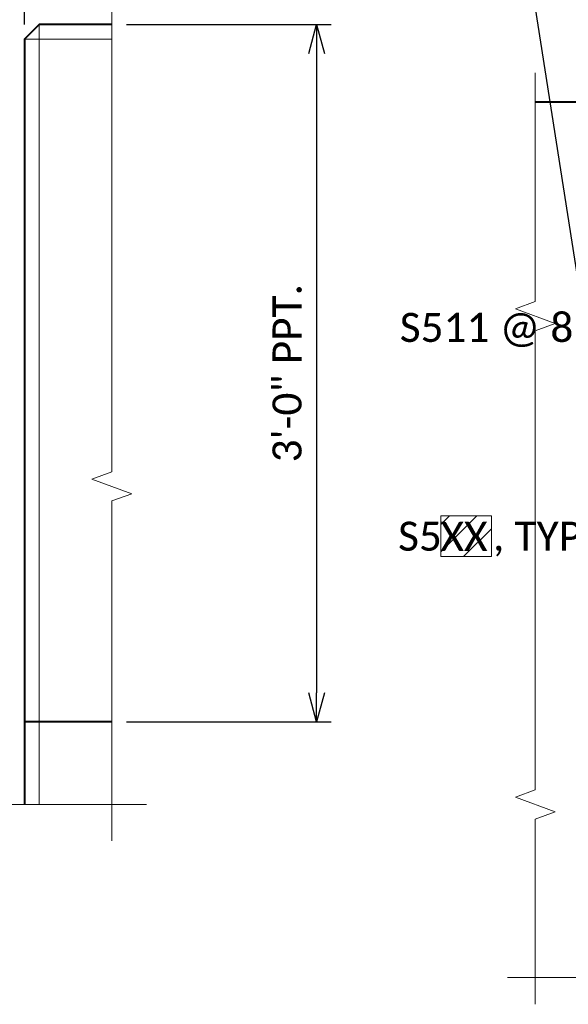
# Model space of a CAD drawing. Extents: x -1659 to 205, y -2368 to -1849.
# Tile 12 of 21: x -1120 to -1091, y -2197 to -2147. Entities that reach past the tile are written whole.
import ezdxf
from ezdxf import colors
from ezdxf.entities.mleader import LeaderData, LeaderLine
from ezdxf.enums import TextEntityAlignment as Align
from ezdxf.math import Vec2, Vec3

# ---------------------------------------------------------------- set-up
doc = ezdxf.new("R2010")
doc.units = 0
doc.header["$MEASUREMENT"] = 0
for name, color, linetype, lineweight in [('B_ANNO_BREAK', 7, 'Continuous', 18), ('B_ANNO_DIM', 7, 'Continuous', 18), ('B_ANNO_TEXT', 7, 'Continuous', 18), ('B_CONC_DECK', 1, 'Continuous', 40), ('B_CONC_PPT', 12, 'Continuous', 40), ('B_DETAIL', 7, 'Continuous', 18)]:
    doc.layers.add(name, color=color, linetype=linetype, lineweight=lineweight)
doc.layers.add('B_ANNO_DESIGN_NOTES', color=1, linetype='Continuous', lineweight=18, true_color=0xff0000)
doc.styles.add('Annotative', font='calibri.ttf', dxfattribs={"height": 0.0625})
doc.styles.get("Standard").update_dxf_attribs({"font": 'calibri.ttf'})
doc.dimstyles.new('Annotative', dxfattribs={"dimscale": 0, "dimtxt": 0.0625, "dimasz": 0.0625, "dimexe": 0.03125, "dimexo": 0.03125, "dimgap": 0.03125, "dimtad": 1, "dimdec": 3, "dimzin": 3, "dimdsep": 46, "dimlunit": 4, "dimtxsty": 'Standard', "dimblk": 'OPEN30', "dimcen": 0.03125, "dimaunit": 1, "dimadec": 0, "dimazin": 3, "dimtfac": 0.75, "dimtdec": 3, "dimtofl": 0, "dimtmove": 0, "dimatfit": 3, "dimldrblk": 'OPEN30', "dimfxl": 1, "dimtfill": 1, "dimfrac": 1, "dimtolj": 1, "dimtzin": 0, "dimarcsym": 0})

# ---------------------------------------------------------------- blocks, each defined once
blk = doc.blocks.new('_Open30')
at = {"color": 0, "linetype": 'ByBlock', "lineweight": -2}
for p, q in [((-1, 0.268), (0, 0)), ((0, 0), (-1, -0.268)), ((0, 0), (-1, 0))]:
    blk.add_line(p, q, dxfattribs=at)
blk = doc.blocks.new('*D136')
at = {"layer": 'B_ANNO_DIM', "color": 0, "lineweight": -2, "transparency": 16777216}
for p, q in [((300.959, 220.896), (311.533, 220.896)), ((310.783, 219.396), (310.783, 186.392)), ((300.959, 184.892), (311.533, 184.892))]:
    blk.add_line(p, q, dxfattribs=at)
at = {"layer": 'Defpoints', "color": 0, "transparency": 16777216}
for p in [(300.209, 220.896), (300.209, 184.892), (310.783, 184.892)]:
    blk.add_point(p, dxfattribs=at)
at = {"layer": 'B_ANNO_DIM', "color": 0, "lineweight": -2, "transparency": 16777216, "xscale": 1.5, "yscale": 1.5, "zscale": 1.5}
for p, rotation in [((310.783, 220.896), 90), ((310.783, 184.892), 270)]:
    blk.add_blockref('_Open30', p, dxfattribs=dict(at, rotation=rotation))
at = {"layer": 'B_ANNO_DIM', "color": 0, "transparency": 16777216, "insert": (309.265, 202.894), "char_height": 1.5, "attachment_point": 5, "rotation": 90, "bg_fill": 3, "box_fill_scale": 1.25, "bg_fill_color": 256, "bg_fill_true_color": 13158600, "bg_fill_transparency": 0}
blk.add_mtext('\\A1;3\'-0" PPT.', dxfattribs=at)
blk = doc.blocks.new('*D138')
at = {"layer": 'B_ANNO_DIM', "color": 0, "lineweight": -2, "transparency": 16777216}
for p, q in [((295.702, 220.896), (295.702, 239.884)), ((293.702, 239.134), (292.202, 239.134)), ((297.202, 239.134), (308.993, 239.134))]:
    blk.add_line(p, q, dxfattribs=at)
at = {"layer": 'Defpoints', "color": 0, "transparency": 16777216}
for p in [(295.202, 239.134), (295.702, 239.134), (295.702, 220.146)]:
    blk.add_point(p, dxfattribs=at)
at = {"layer": 'B_ANNO_DIM', "color": 0, "lineweight": -2, "transparency": 16777216, "xscale": 1.5, "yscale": 1.5, "zscale": 1.5}
blk.add_blockref('_Open30', (295.202, 239.134), dxfattribs=at)
at = {"layer": 'B_ANNO_DIM', "color": 0, "lineweight": -2, "transparency": 16777216, "xscale": 1.5, "yscale": 1.5, "zscale": 1.5, "rotation": 180}
blk.add_blockref('_Open30', (295.702, 239.134), dxfattribs=at)
at = {"layer": 'B_ANNO_DIM', "color": 0, "transparency": 16777216, "char_height": 1.5, "attachment_point": 5, "bg_fill": 3, "box_fill_scale": 1.25, "bg_fill_color": 256, "bg_fill_true_color": 13158600, "bg_fill_transparency": 0}
for s, insert in [('\\A1;JOINT', (303.847, 240.652)), ('\\A1;OPENING', (303.847, 237.615))]:
    blk.add_mtext(s, dxfattribs=dict(at, insert=insert))
blk = doc.blocks.new('*D321')
at = {"layer": 'B_ANNO_DIM', "color": 0, "lineweight": -2, "transparency": 16777216}
for p, q in [((327.933, 223.204), (334.58, 224.243)), ((324.338, 207.348), (321.889, 223.019)), ((320.523, 222.046), (319.041, 221.815))]:
    blk.add_line(p, q, dxfattribs=at)
at = {"layer": 'Defpoints', "color": 0, "transparency": 16777216}
for p in [(326.451, 222.973), (322.005, 222.278), (324.454, 206.607)]:
    blk.add_point(p, dxfattribs=at)
at = {"layer": 'B_ANNO_DIM', "color": 0, "lineweight": -2, "transparency": 16777216, "xscale": 1.5, "yscale": 1.5, "zscale": 1.5}
for p, rotation in [((326.451, 222.973), 188.8806591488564), ((322.005, 222.278), 8.880659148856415)]:
    blk.add_blockref('_Open30', p, dxfattribs=dict(at, rotation=rotation))
at = {"layer": 'B_ANNO_DIM', "color": 0, "transparency": 16777216, "insert": (331.707, 225.696), "char_height": 1.5, "attachment_point": 5, "rotation": 8.8807, "bg_fill": 3, "box_fill_scale": 1.25, "bg_fill_color": 256, "bg_fill_true_color": 13158600, "bg_fill_transparency": 0}
blk.add_mtext('\\A1;2{\\H0.75x;\\S1#4;}"', dxfattribs=at)
blk = doc.blocks.new('*D280')
at = {"layer": 'B_ANNO_DIM', "color": 0, "lineweight": -2, "transparency": 16777216}
for p, q in [((334.423, 212.447), (332.02, 227.398)), ((335.842, 227.253), (337.323, 227.491)), ((330.658, 226.42), (324.015, 225.352))]:
    blk.add_line(p, q, dxfattribs=at)
at = {"layer": 'Defpoints', "color": 0, "transparency": 16777216}
for p in [(334.361, 227.015), (332.139, 226.658), (334.542, 211.706)]:
    blk.add_point(p, dxfattribs=at)
at = {"layer": 'B_ANNO_DIM', "color": 0, "lineweight": -2, "transparency": 16777216, "xscale": 1.5, "yscale": 1.5, "zscale": 1.5}
for p, rotation in [((334.361, 227.015), 189.130176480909), ((332.139, 226.658), 9.130176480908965)]:
    blk.add_blockref('_Open30', p, dxfattribs=dict(at, rotation=rotation))
at = {"layer": 'B_ANNO_DIM', "color": 0, "transparency": 16777216, "insert": (326.298, 227.622), "char_height": 1.5, "attachment_point": 5, "rotation": 9.1302, "bg_fill": 3, "box_fill_scale": 1.25, "bg_fill_color": 256, "bg_fill_true_color": 13158600, "bg_fill_transparency": 0}
blk.add_mtext('\\A1;2{\\H0.75x;\\S1#4;}"', dxfattribs=at)
blk = doc.blocks.new('INS_SS36ELEC_BASE')
at = {"layer": 'B_ANNO_BREAK', "flags": 128}
for points in [[(300.2088, 178.7454), (300.2088, 196.2958), (301.2398, 196.671), (299.1779, 197.4215), (300.2088, 197.7967), (300.2088, 222.7135)], [(247.837, 180.6199), (260.3476, 180.6199), (260.7229, 179.5889), (261.4733, 181.6508), (261.8486, 180.6199), (282.1081, 180.6199), (282.4834, 179.5889), (283.2338, 181.6508), (283.6091, 180.6199), (302.0037, 180.6199)]]:
    blk.add_lwpolyline(points, dxfattribs=at)
at = {"layer": 'B_CONC_DECK', "flags": 128}
blk.add_lwpolyline([(300.2088, 184.8919), (295.7015, 184.8919), (295.7015, 180.6199)], dxfattribs=at)
at = {"layer": 'B_CONC_PPT', "flags": 128}
blk.add_lwpolyline([(300.2088, 220.8959), (296.4515, 220.8959), (295.7015, 220.1459), (295.7015, 184.8919)], dxfattribs=at)
at = {"layer": 'B_DETAIL'}
for p, q in [((296.4515, 220.8959), (296.4515, 180.6199)), ((300.2088, 220.1459), (295.7015, 220.1459))]:
    blk.add_line(p, q, dxfattribs=at)
at = {"layer": 'B_ANNO_DIM', "style": 'Annotative'}
for tag, p in [('BAR1', (199.7292, 233.4659)), ('BAR4', (229.4748, 175.9529)), ('BAR2', (201.4129, 169.8219)), ('BAR3', (224.5166, 169.873))]:
    blk.add_attdef(tag, p, '', height=1.5, dxfattribs=at)
at = {"layer": 'B_ANNO_DIM'}
dim = blk.add_linear_dim(base=(310.7834, 184.8919), p1=(300.2088, 220.8959), p2=(300.2088, 184.8919), angle=90, text='<> PPT.', dimstyle='Annotative', dxfattribs=at)
dim.commit()
dim.dimension.update_dxf_attribs({"geometry": '*D136', "text_midpoint": (309.265, 202.8939)})
dim = blk.add_linear_dim(base=(295.7015, 239.1335), p1=(295.2015, 239.1335), p2=(295.7015, 220.1459), text='JOINT\\XOPENING', dimstyle='Annotative', dxfattribs=at)
dim.commit()
dim.dimension.update_dxf_attribs({"geometry": '*D138', "text_midpoint": (303.8471, 239.1335)})
blk = doc.blocks.new('*U289')
at = {"layer": 'B_ANNO_BREAK', "flags": 128}
for points in [[(322.07928, 170.30335), (322.07928, 179.87064), (323.11023, 180.24588), (321.04833, 180.99635), (322.07928, 181.37158), (322.07928, 205.08679), (323.11023, 205.46203), (321.04833, 206.21249), (322.07928, 206.58773), (322.07928, 218.39596)], [(320.6375, 171.69464), (331.95178, 171.69464), (332.32701, 170.66369), (333.07748, 172.72559), (333.45272, 171.69464), (345.32663, 171.69464)]]:
    blk.add_lwpolyline(points, dxfattribs=at)
at = {"layer": 'B_CONC_PPT', "lineweight": 40, "flags": 128}
blk.add_lwpolyline([(337.25242, 209.7341), (336.36558, 215.40987), (334.63402, 216.89189), (322.07928, 216.89189)], dxfattribs=at)
at = {"layer": 'B_ANNO_DIM', "style": 'Annotative'}
for tag, p in [('BAR13', (350.74001, 224.49402)), ('BAR7', (76.98039, 199.62533)), ('BAR8', (76.9892, 193.66295)), ('BAR11', (77.00348, 166.67484)), ('BAR12', (76.97079, 162.02757)), ('BAR9', (77.07092, 141.25155)), ('BAR10', (77.03472, 137.23523)), ('BAR14', (71.2084, 82.41031))]:
    blk.add_attdef(tag, p, '', height=1.5, dxfattribs=at)
at = {"layer": 'B_ANNO_TEXT', "style": 'Annotative'}
for tag, p in [('#BR1', (229.62571, 26.61883)), ('#BR2', (229.62571, 23.77403)), ('#BR3', (229.62571, 20.92923)), ('#BR4', (229.62571, 15.23963)), ('#BR5', (229.62571, 12.39483))]:
    blk.add_attdef(tag, text='', height=1.5, dxfattribs=at).set_placement(p, align=Align.CENTER)
at = {"layer": 'B_ANNO_DIM'}
dim = blk.add_linear_dim(base=(322.00515, 222.27802), p1=(326.45051, 222.97261), p2=(324.45377, 206.6068), angle=8.880659, dimstyle='Annotative', override={"dimlfac": 0.5}, dxfattribs=at)
dim.commit()
dim.dimension.update_dxf_attribs({"geometry": '*D321', "text_midpoint": (331.99739, 223.83931), "dimtype": 160})
blk = doc.blocks.new('*U283')
at = {"layer": 'B_ANNO_DESIGN_NOTES'}
h = blk.add_hatch(dxfattribs=at)
h.set_pattern_fill('ANSI31', color=256, scale=8)
h.set_pattern_definition([(45, (311.7165, 318.7206), (-0.707107, 0.707107), [])])
h.paths.add_polyline_path([(317.201, 195.527), (319.809, 195.527), (319.809, 193.43), (317.201, 193.43)])
blk.add_lwpolyline([(317.201, 195.527), (319.809, 195.527), (319.809, 193.43), (317.201, 193.43)], close=True, dxfattribs=at)
at = {"layer": 'B_ANNO_DIM', "style": 'Annotative'}
for tag, p in [('BAR6', (352.409, 235.158)), ('BAR4', (317.18, 193.718)), ('BAR5', (356.285, 170.686))]:
    blk.add_attdef(tag, p, '', height=1.5, dxfattribs=at)
at = {"layer": 'B_ANNO_DIM'}
ml = blk.add_multileader_mtext('Standard', dxfattribs=at)
ml.set_content('S511 @ 8"', color=256)
ml.set_leader_properties()
ml.set_arrow_properties(name='OPEN30')
ml.build(insert=Vec2(0, 0))
ml.multileader.update_dxf_attribs({"text_right_attachment_type": 3, "dogleg_length": 0.0625, "arrow_head_size": 1.5, "scale": 24})
ctx = ml.context
ctx.base_point, ctx.scale, ctx.char_height, ctx.arrow_head_size, ctx.landing_gap_size, ctx.plane_origin = Vec3(314.329, 205.116), 24, 1.5, 1.5, 0.75, Vec3(330.978, 205.086)
ctx.right_attachment = 3
notes = []
notes.append((ctx, [(0, (1, 1, 0), (327.073, 205.086), (-1, 0), 1.5, [(0, [(330.978, 205.086), (327.789, 205.086), (327.482, 205.086)], 0, [])])]))
ctx.mtext.insert, ctx.mtext.flow_direction = Vec3(315.079, 206.006), 5
ml = blk.add_multileader_mtext('Standard', dxfattribs=at)
ml.set_content('S5     , TYP.', color=256)
ml.set_leader_properties()
ml.set_arrow_properties(name='OPEN30')
ml.build(insert=Vec2(0, 0))
ml.multileader.update_dxf_attribs({"text_right_attachment_type": 3, "dogleg_length": 0.0625, "arrow_head_size": 1.5, "scale": 24})
ctx = ml.context
ctx.base_point, ctx.scale, ctx.char_height, ctx.arrow_head_size, ctx.landing_gap_size, ctx.plane_origin = Vec3(314.243, 194.308), 24, 1.5, 1.5, 0.75, Vec3(337.996, 191.383)
ctx.right_attachment = 3
notes.append((ctx, [(0, (1, 1, 0), (327.185, 194.293), (-1, 0), 1.5, [(1, [(340.926, 191.847), (337.345, 194.293), (330.758, 194.293), (333.784, 190.137), (337.345, 194.293)], 0, [])])]))
ctx.mtext.insert, ctx.mtext.flow_direction = Vec3(314.993, 195.225), 5
for ctx, leaders in notes:
    for number, flags, end, landing, length, lines in leaders:
        leader = LeaderData()
        leader.index, (leader.has_last_leader_line, leader.has_dogleg_vector, leader.attachment_direction) = number, flags
        leader.last_leader_point, leader.dogleg_vector, leader.dogleg_length = Vec3(end), Vec3(landing), length
        for number, points, colour, breaks in lines:
            line = LeaderLine()
            line.index, line.vertices, line.color, line.breaks = number, Vec3.list(points), colors.encode_raw_color(colour), breaks
            leader.lines.append(line)
        ctx.leaders.append(leader)
blk = doc.blocks.new('*U278')
at = {"layer": 'B_ANNO_DIM'}
dim = blk.add_linear_dim(base=(332.1394, 226.6579), p1=(334.3605, 227.0149), p2=(334.5423, 211.7064), angle=9.13018, dimstyle='Annotative', dxfattribs=at)
dim.commit()
dim.dimension.update_dxf_attribs({"geometry": '*D280', "text_midpoint": (326.2982, 227.6221)})

msp = doc.modelspace()

# ---------------------------------------------------------------- block references
msp.add_blockref('INS_SS36ELEC_BASE', (-1414.998, -2367.75))

# ---------------------------------------------------------------- next in the draw order: block references
msp.add_blockref('*U289', (-1414.998, -2367.75))

# ---------------------------------------------------------------- next in the draw order: block references
ref = msp.add_blockref('*U283', (-1414.998, -2367.75))
ref.add_attrib('BAR4', 'XX', (-1097.818, -2174.032), dxfattribs={"layer": 'B_ANNO_DIM', "height": 1.5, "style": 'Annotative'})

# ---------------------------------------------------------------- next in the draw order: block references
msp.add_blockref('*U278', (-1414.998, -2367.75))

doc.saveas('drawing.dxf')
